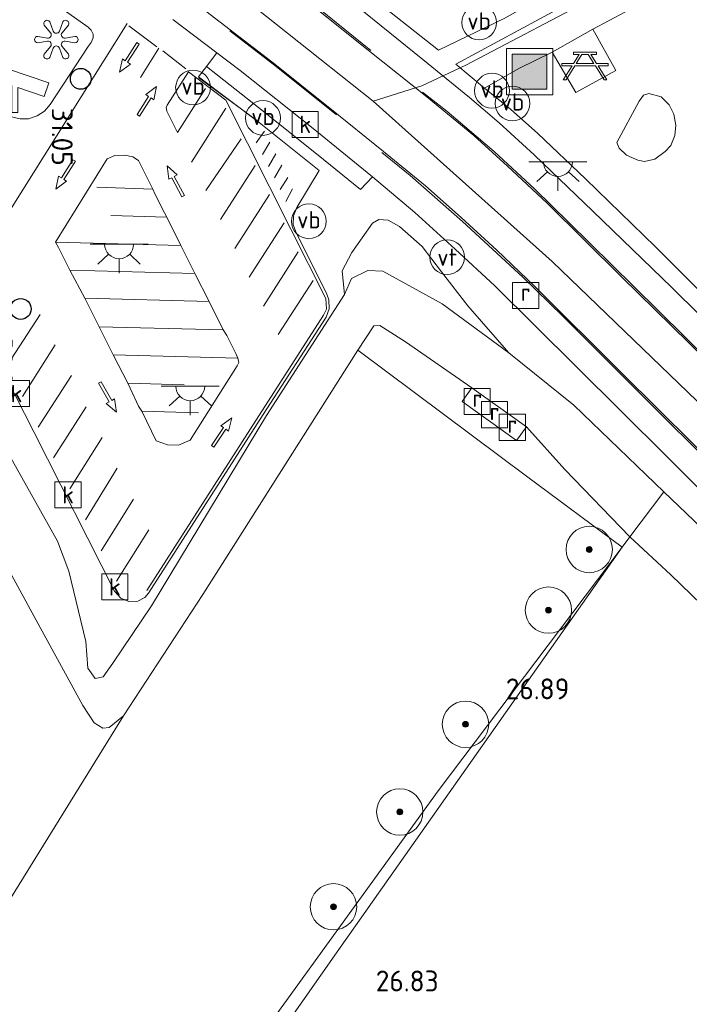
# Model space of a CAD drawing. Header units: metres. Extents: x 185049 to 189876, y 349292 to 352302.
# Tile 178 of 256: x 189464 to 189521, y 350287 to 350372. Entities that reach past the tile are written whole.
import ezdxf
from ezdxf.enums import TextEntityAlignment as Align

# ---------------------------------------------------------------- set-up
doc = ezdxf.new("R2010")
doc.units = ezdxf.units.M
for name, color, linetype, lineweight in [('B-WE-GR-BOOM-S', 90, 'Continuous', 25), ('B-WE-GR-BOS-GV', 40, 'Continuous', 13), ('B-WE-GR-BOUWLAND_AKKERBOUW-GV', 80, 'Continuous', 13), ('B-WE-GR-GRAS-GV', 60, 'Continuous', 13), ('B-WE-GR-PERK-GV', 90, 'Continuous', 13), ('B-WE-GW-OPHOGING_KRUIN-G', 90, 'Continuous', 18), ('B-WE-GW-TALUD_KRUIN-G', 90, 'Continuous', 18), ('B-WE-GW-TALUD_TEEN-G', 90, 'Continuous', 18), ('B-WE-IE-KUNSTOBJECT-GV', 7, 'Continuous', 18), ('B-WE-IE-KUNSTOBJECT-S', 7, 'Continuous', 25), ('B-WE-IE-MEUBILAIR_WATERWEGMEUBILAIR-S', 150, 'Continuous', 25), ('B-WE-IE-MEUBILAIR_WEGMEUBILAIR-S', 7, 'Continuous', 25), ('B-WE-IE-MEUBILAIR_WEGMEUBILAIR_PARKEERMAATREGEL-G', 7, 'Continuous', 18), ('B-WE-IE-TERREINAFSCHEIDING_KUNSTMATIG_HEKWERK-G', 20, 'IE-TERREINAFSCHEIDING-KUNSTMATIG', 18), ('B-WE-KL-ET_LS_OV_LICHTPUNT-S', 190, 'Continuous', 25), ('B-WE-RI-GWA_KOLK-S', 30, 'Continuous', 25), ('B-WE-RI-GWA_RIOOLPUT-S', 30, 'Continuous', 25), ('B-WE-VH-VERHARDING_ASFALT-GV', 252, 'Continuous', 18), ('B-WE-VH-VERHARDING_BETON-GV', 252, 'Continuous', 18), ('B-WE-VH-VERHARDING_TEGEL-GV', 252, 'Continuous', 18), ('B-WE-VW-MARKERING-G', 7, 'Continuous', 18), ('B-WE-VW-MARKERING_PICTOGRAM-S', 7, 'Continuous', 25), ('B-WE-VW-MARKERING_VERKEERSTEKEN-G', 7, 'Continuous', 18), ('X-XX-AL-HOOGTELABEL-S', 7, 'Continuous', 25), ('X-XX-AL-VERWIJZING-S', 7, 'Continuous', 25)]:
    doc.layers.add(name, color=color, linetype=linetype, lineweight=lineweight)
doc.styles.add('NLCS-ISO', font='NLCS-ISO.ttf')
doc.styles.add('NLCS-ISO-ANNOTATIVE-T18', font='NLCS-ISO.ttf', dxfattribs={"height": 1.8})
doc.linetypes.add('IE-TERREINAFSCHEIDING-KUNSTMATIG', pattern='A,4,[82,NLCS.SHX,S=0.75,R=90,X=0,Y=0],4,-2', length=10)

# ---------------------------------------------------------------- blocks, each defined once
blk = doc.blocks.new('SAL-HOOGTELABEL-SO')
at = {"color": 0, "linetype": 'ByBlock', "lineweight": -2, "style": 'NLCS-ISO-ANNOTATIVE-T18'}
blk.add_attdef('HOOGTE', text='', height=1.8, dxfattribs=at).set_placement((2.788, 0), align=Align.RIGHT)
blk = doc.blocks.new('SIE-WEG_PICKNICKTAFEL-SO')
at = {"color": 0, "linetype": 'ByBlock', "lineweight": 18}
for points in [[(-0.889, -0.2), (-1.639, -1.4), (-1.875, -1.4), (-1.125, -0.2), (-2, -0.2), (-2, 0), (-1, 0), (-0.5, 0.8), (-1, 0.8), (-1, 1), (1, 1), (1, 0.8), (0.5, 0.8), (1, 0), (2, 0), (2, -0.2), (1.125, -0.2), (1.875, -1.4), (1.639, -1.4), (0.889, -0.2)], [(-0.764, 0), (0.764, 0), (0.264, 0.8), (-0.264, 0.8)]]:
    blk.add_lwpolyline(points, close=True, dxfattribs=at)
blk = doc.blocks.new('SGR-BOOM_01-SO')
at = {"linetype": 'ByBlock', "lineweight": 18}
h = blk.add_hatch(color=0, dxfattribs=at)
h.dxf.hatch_style = 1
edge = h.paths.add_edge_path()
edge.add_arc((0, 0), 0.25, 0, 360)
at = {"color": 0, "linetype": 'ByBlock', "lineweight": 18}
for radius in [2, 0.25]:
    blk.add_circle((0, 0), radius, dxfattribs=at)
blk = doc.blocks.new('SIE-WATER_VERKLIKKER_TRANSPORTLEIDING-SO')
at = {"color": 0, "linetype": 'ByBlock', "lineweight": 18}
blk.add_circle((0, 0), 1.5, dxfattribs=at)
at = {"color": 0, "linetype": 'ByBlock', "lineweight": 18, "style": 'NLCS-ISO'}
blk.add_text('vt', height=1.5, dxfattribs=at).set_placement((0, 0), align=Align.MIDDLE_CENTER)
blk = doc.blocks.new('SIE-WEG_AFVALBAK-SO')
at = {"linetype": 'ByBlock', "lineweight": 18}
h = blk.add_hatch(color=0, dxfattribs=at)
h.dxf.hatch_style = 1
h.paths.add_polyline_path([(-1.5, -1.5), (1.5, -1.5), (1.5, 1.5), (-1.5, 1.5)])
at = {"color": 0, "linetype": 'ByBlock', "lineweight": 18}
for points in [[(-2, -2), (2, -2), (2, 2), (-2, 2)], [(-1.5, -1.5), (1.5, -1.5), (1.5, 1.5), (-1.5, 1.5)]]:
    blk.add_lwpolyline(points, close=True, dxfattribs=at)
blk = doc.blocks.new('SRI-PUT_INSPECTIEPUT_RIOOLPUT-SO')
at = {"color": 0, "linetype": 'ByBlock', "lineweight": 18}
blk.add_lwpolyline([(-1.125, -1.125), (1.125, -1.125), (1.125, 1.125), (-1.125, 1.125)], close=True, dxfattribs=at)
at = {"color": 0, "linetype": 'ByBlock', "lineweight": 18, "style": 'NLCS-ISO'}
blk.add_text('r', height=1.5, dxfattribs=at).set_placement((0, 0.283), align=Align.MIDDLE_CENTER)
blk = doc.blocks.new('SRI-KOLK-SO')
at = {"color": 0, "linetype": 'ByBlock', "lineweight": 18}
blk.add_lwpolyline([(-1.125, -1.125), (1.125, -1.125), (1.125, 1.125), (-1.125, 1.125)], close=True, dxfattribs=at)
at = {"color": 0, "linetype": 'ByBlock', "lineweight": 18, "style": 'NLCS-ISO'}
blk.add_text('k', height=1.5, dxfattribs=at).set_placement((0, 0), align=Align.MIDDLE_CENTER)
blk = doc.blocks.new('SKL-ET_OV_LICHTPUNT-SO')
at = {"color": 0, "linetype": 'ByBlock', "lineweight": 18}
for points in [[(-1.25, 0), (-2.5, 0)], [(1.25, 0), (2.5, 0)], [(-0.915, -0.851), (-1.831, -1.703)], [(0, -1.25), (0, -2.5)], [(0.915, -0.851), (1.831, -1.703)]]:
    blk.add_lwpolyline(points, dxfattribs=at)
blk.add_lwpolyline([(0, 0), (1.25, 0, -1), (-1.25, 0)], format="xyb", close=True, dxfattribs=at)
blk = doc.blocks.new('SIE-WEG_PAAL_VERKEERSBORD-SO')
at = {"color": 0, "linetype": 'ByBlock', "lineweight": 18}
blk.add_circle((0, 0), 1.5, dxfattribs=at)
at = {"color": 0, "linetype": 'ByBlock', "lineweight": 18, "style": 'NLCS-ISO'}
blk.add_text('vb', height=1.5, dxfattribs=at).set_placement((0, 0.132), align=Align.MIDDLE_CENTER)
blk = doc.blocks.new('SVW-MARKERING_PICTOGRAM_PIJL_RECHTDOOR-SO')
at = {"color": 0, "linetype": 'ByBlock', "lineweight": 18}
blk.add_lwpolyline([(-0.412, 0.485), (0, 1.571), (0.412, 0.485), (0.125, 0.485), (0.125, -1.371), (-0.125, -1.371), (-0.125, 0.485)], close=True, dxfattribs=at)
blk = doc.blocks.new('SAL-VERWIJZING_SYMBOOL-SO')
at = {"color": 0, "linetype": 'ByBlock', "lineweight": -2}
blk.add_circle((0, 0), 0.9, dxfattribs=at)
at = {"color": 0, "linetype": 'ByBlock', "lineweight": -2, "style": 'NLCS-ISO-ANNOTATIVE-T18'}
blk.add_attdef('SYMBOOL', (2.5, -2.5), '', height=1.8, dxfattribs=at)
blk = doc.blocks.new('SIE-KUNSTOBJECT-SO')
at = {"color": 0, "linetype": 'ByBlock', "lineweight": 18, "flags": 128}
blk.add_lwpolyline([(0.266, -0.73, 0.700208), (-0.266, -0.73), (-0.557, -1.53, -1), (-1.047, -1.247), (-0.499, -0.595, 0.700208), (-0.765, -0.135), (-1.604, -0.283, -1), (-1.604, 0.283), (-0.765, 0.135, 0.700208), (-0.499, 0.595), (-1.047, 1.247, -1), (-0.557, 1.53), (-0.266, 0.73, 0.700208), (0.266, 0.73), (0.557, 1.53, -1), (1.047, 1.247), (0.499, 0.595, 0.700208), (0.765, 0.135), (1.604, 0.283, -1), (1.604, -0.283), (0.765, -0.135, 0.700208), (0.499, -0.595), (1.047, -1.247, -1), (0.557, -1.53)], format="xyb", close=True, dxfattribs=at)
blk = doc.blocks.new('SIE-WEG_CAMERA-SO')
at = {"color": 0, "linetype": 'ByBlock', "lineweight": 18}
blk.add_lwpolyline([(-1.224, 0.415), (-1.224, -1.924), (-0.724, -1.924), (-0.724, 0.245), (1.552, -0.526), (1.953, 0.658), (-1.599, 1.861), (-2, 0.677)], close=True, dxfattribs=at)

msp = doc.modelspace()

# ---------------------------------------------------------------- linework, layer by layer
at = {"layer": 'B-WE-GR-BOS-GV'}
msp.add_polyline3d([(189456.9745, 350334.9468, 26.8061), (189465.3995, 350319.5117, 26.8861), (189469.0864, 350312.7953, 27.3128), (189470.0531, 350311.3127, 27.3928), (189470.7882, 350310.8426, 27.3728), (189471.3569, 350310.9073, 27.3728), (189472.5761, 350311.9124, 27.3728), (189459.7129, 350291.1719, 27.5803)], dxfattribs=at)
at = {"layer": 'B-WE-GR-BOUWLAND_AKKERBOUW-GV'}
msp.add_polyline3d([(189508.419, 350238.261, 27.2), (189502.875, 350228.509, 27.298), (189460.9769, 350248.3953, 27.0428), (189476.7689, 350271.233, 27.0428), (189491.1624, 350291.7279, 27.0828), (189515.5998, 350326.4643, 27.4494), (189516.264, 350327.34, 27.473), (189519.802, 350324.07, 27.305), (189526, 350318.08, 27.218), (189533.459, 350311.08, 27.112), (189539.558, 350303.61, 26.941), (189540.686, 350300.819, 26.879), (189539.003, 350295.311, 26.825), (189532.313, 350281.31, 26.847), (189523.252, 350263.954, 27.029), (189513.532, 350247.257, 27.156)], close=True, dxfattribs=at)
at = {"layer": 'B-WE-GR-GRAS-GV'}
for points in [[(189464.3903, 350363.4308, 30.9969), (189463.6624, 350363.4072, 31.0385), (189462.915, 350363.5833, 31.0614), (189462.2689, 350363.9689, 31.0865), (189461.9357, 350364.2554, 31.0964), (189461.6267, 350364.6826, 31.1035), (189456.7813, 350374.1248, 31.1836), (189456.6985, 350374.4376, 31.1896), (189456.7331, 350374.8125, 31.1946), (189456.8811, 350375.1042, 31.2039), (189457.1663, 350375.3191, 31.2212), (189457.4921, 350375.4218, 31.2331), (189462.5817, 350375.9482, 31.4218), (189462.9405, 350375.9312, 31.4329), (189463.2743, 350375.7951, 31.4239), (189469.5467, 350371.3169, 31.2892), (189469.7954, 350371.0806, 31.2767), (189469.9623, 350370.7102, 31.2526), (189469.97, 350370.4065, 31.2458), (189469.7978, 350370.0164, 31.2214), (189469.5401, 350369.6596, 31.1708), (189466.2525, 350364.6528, 30.9442), (189465.7663, 350364.0899, 30.9686), (189465.1429, 350363.6614, 30.9956)], [(189518.9673, 350365.3161, 30.5173), (189517.907, 350365.6112, 30.5617), (189517.4354, 350365.4493, 30.5884), (189517.0632, 350364.9537, 30.5795), (189515.1423, 350361.3799, 30.5261), (189515.3573, 350360.8861, 30.5261), (189515.9765, 350360.2727, 30.5261), (189516.9573, 350359.8519, 30.5261), (189517.5352, 350359.7474, 30.535), (189518.4146, 350359.9501, 30.5439), (189519.3218, 350360.591, 30.535), (189519.7989, 350361.1065, 30.5439), (189520.1532, 350361.9848, 30.535), (189520.2321, 350362.8633, 30.5173), (189520.0623, 350363.8112, 30.5173), (189519.6635, 350364.6388, 30.5173)], [(189501.797, 350339.016, 27.986), (189506.493, 350335.654, 28.015), (189507.345, 350336.837, 28.026), (189510.669, 350333.153, 27.538), (189516.264, 350327.34, 27.473), (189515.5998, 350326.4643, 27.4494), (189507.4627, 350332.4833, 27.5994), (189492.806, 350343.4619, 28.0528), (189494.1852, 350345.5535, 28.1061), (189494.6978, 350345.5726, 28.1061), (189496.905, 350344.1724, 28.0661), (189502.642, 350340.196, 28)], [(189491.1624, 350291.7279, 27.0828), (189476.7689, 350271.233, 27.0428), (189460.9769, 350248.3953, 27.0428), (189459.1539, 350249.2605, 26.9491), (189439.4995, 350258.4893, 27.4649), (189443.232, 350264.7257, 27.5003), (189459.7129, 350291.1719, 27.5803), (189472.5761, 350311.9124, 27.3728), (189479.4322, 350322.3779, 27.9194), (189492.806, 350343.4619, 28.0528), (189507.4627, 350332.4833, 27.5994), (189515.5998, 350326.4643, 27.4494)], [(189514.716, 350248.287, 27.913), (189508.419, 350238.261, 27.2), (189513.532, 350247.257, 27.156), (189523.252, 350263.954, 27.029), (189532.313, 350281.31, 26.847), (189539.003, 350295.311, 26.825), (189540.686, 350300.819, 26.879), (189539.558, 350303.61, 26.941), (189533.459, 350311.08, 27.112), (189526, 350318.08, 27.218), (189519.802, 350324.07, 27.305), (189516.264, 350327.34, 27.473), (189519.199, 350331.245, 29.925), (189526.966, 350323.816, 29.667), (189533.763, 350316.726, 29.343), (189539.451, 350310.693, 29.143), (189543.254, 350304.95, 28.841), (189544.146, 350300.338, 28.761), (189543.179, 350296.246, 28.684), (189539.956, 350289.847, 28.593), (189535.415, 350281.454, 28.339), (189529.112, 350270.428, 28.127), (189522.373, 350259.863, 27.986)]]:
    msp.add_polyline3d(points, close=True, dxfattribs=at)
for points in [[(189526.535, 350344.3045, 30.0935), (189518.4712, 350352.3774, 30.3602), (189512.4401, 350358.254, 30.6002), (189508.3443, 350362.16, 30.7158), (189505.9821, 350364.2537, 30.858), (189503.7245, 350366.0696, 30.8491), (189506.6976, 350367.765, 30.758), (189509.5766, 350369.1626, 30.678), (189511.6155, 350365.691, 30.595), (189515.0737, 350367.5995, 30.4706), (189513.0873, 350371.1426, 30.518), (189521.543, 350375.662, 30.1535)], [(189505.4905, 350372.1125, 30.7158), (189499.7643, 350369.3328, 30.9558), (189492.0066, 350375.499, 31.1424)], [(189458.9386, 350347.9352, 29.9491), (189464.8751, 350336.3596, 29.5865), (189471.8099, 350322.6623, 29.1768), (189472.3519, 350322.0697, 29.1738), (189473.0499, 350321.757, 29.1683), (189473.8047, 350321.8078, 29.1854), (189474.4233, 350322.1159, 29.1921), (189474.7442, 350322.4805, 29.2029), (189484.6404, 350337.9119, 29.9414), (189490.0553, 350346.295, 30.3719), (189490.3378, 350347.0346, 30.383), (189490.289, 350347.8017, 30.4283), (189490.1394, 350348.2966, 30.4578), (189487.4714, 350353.602, 30.7552), (189487.2263, 350354.2828, 30.7464), (189487.2603, 350355.049, 30.7961), (189487.5437, 350355.7607, 30.84), (189489.4749, 350358.9547, 31.0198), (189484.2928, 350363.107, 31.145), (189479.0523, 350367.0321, 31.1095), (189479.756, 350367.9215, 31.0917), (189484.2183, 350364.3991, 31.0828), (189489.3773, 350360.2743, 30.985), (189493.0266, 350357.3143, 30.8695), (189494.0597, 350358.4068, 30.8477), (189497.7174, 350355.3473, 30.741), (189501.2031, 350352.1644, 30.6255), (189504.6085, 350349.01, 30.5544), (189511.6456, 350342.0356, 30.2966), (189519.4524, 350334.2848, 30.0388), (189525.98, 350327.7176, 29.8255)], [(189526.966, 350323.816, 29.667), (189519.199, 350331.245, 29.925), (189511.433, 350338.702, 30.209), (189505.83, 350343.22, 30.456), (189502.2808, 350347.2753, 30.6828), (189500.0153, 350350.2013, 30.825), (189498.3423, 350352.404, 30.7361), (189496.4016, 350354.1214, 30.8073), (189495.4226, 350354.6662, 30.7984), (189494.6197, 350354.7413, 30.7984), (189494.0792, 350354.4112, 30.7984), (189492.2836, 350351.8747, 30.7006), (189491.4578, 350350.2935, 30.6028), (189491.6583, 350348.2657, 30.4583), (189484.92, 350337.8283, 29.9207), (189474.9927, 350321.4018, 29.0663), (189471.6514, 350316.4341, 29.0509), (189470.819, 350315.2712, 28.9064), (189470.1287, 350315.1364, 28.8934), (189469.5166, 350316.0226, 28.9294), (189469.3403, 350318.304, 29.1723), (189467.8722, 350324.3885, 29.2293), (189466.8812, 350326.9656, 29.2782), (189459.2436, 350340.5935, 29.7815)], [(189459.2436, 350340.5935, 29.7815), (189466.8812, 350326.9656, 29.2782), (189467.8722, 350324.3885, 29.2293), (189469.3403, 350318.304, 29.1723), (189469.5166, 350316.0226, 28.9294), (189470.1287, 350315.1364, 28.8934), (189470.819, 350315.2712, 28.9064), (189471.6514, 350316.4341, 29.0509), (189474.9927, 350321.4018, 29.0663), (189484.92, 350337.8283, 29.9207), (189491.6583, 350348.2657, 30.4583), (189492.2624, 350349.6404, 30.5193), (189493.6659, 350350.318, 30.6959), (189494.9682, 350350.2781, 30.7774), (189500.079, 350347.457, 30.602), (189505.83, 350343.22, 30.456), (189511.433, 350338.702, 30.209), (189519.199, 350331.245, 29.925), (189516.264, 350327.34, 27.473), (189510.669, 350333.153, 27.538), (189507.345, 350336.837, 28.026), (189502.642, 350340.196, 28), (189496.905, 350344.1724, 28.0661), (189494.6978, 350345.5726, 28.1061), (189494.1852, 350345.5535, 28.1061), (189492.806, 350343.4619, 28.0528), (189479.4322, 350322.3779, 27.9194), (189472.5761, 350311.9124, 27.3728), (189471.3569, 350310.9073, 27.3728), (189470.7882, 350310.8426, 27.3728), (189470.0531, 350311.3127, 27.3928), (189469.0864, 350312.7953, 27.3128), (189465.3995, 350319.5117, 26.8861), (189456.9745, 350334.9468, 26.8061)]]:
    msp.add_polyline3d(points, dxfattribs=at)
at = {"layer": 'B-WE-GR-PERK-GV'}
msp.add_polyline3d([(189498.3423, 350352.404, 30.7361), (189500.0153, 350350.2013, 30.825), (189502.2808, 350347.2753, 30.6828), (189505.83, 350343.22, 30.456), (189500.079, 350347.457, 30.602), (189494.9682, 350350.2781, 30.7774), (189493.6659, 350350.318, 30.6959), (189492.2624, 350349.6404, 30.5193), (189491.6583, 350348.2657, 30.4583), (189491.4578, 350350.2935, 30.6028), (189492.2836, 350351.8747, 30.7006), (189494.0792, 350354.4112, 30.7984), (189494.6197, 350354.7413, 30.7984), (189495.4226, 350354.6662, 30.7984), (189496.4016, 350354.1214, 30.8073)], close=True, dxfattribs=at)
at = {"layer": 'B-WE-GW-OPHOGING_KRUIN-G'}
for points in [[(189494.115, 350364.931, 31.009), (189479.335, 350376.712, 31.315), (189462.827, 350388.605, 31.577), (189448.311, 350398.314, 31.777), (189440.914, 350402.917, 31.829), (189434.727, 350406.767, 31.872), (189425.242, 350412.485, 31.952)], [(189494.115, 350364.931, 31.009), (189498.329, 350366.273, 30.991), (189502.133, 350368.036, 31.071), (189514.061, 350374.36, 30.569), (189524.643, 350379.981, 30.129), (189536.443, 350386.383, 29.627), (189547.679, 350392.422, 29.175), (189560.082, 350399.236, 28.644), (189574.602, 350406.894, 28.109)], [(189555.372, 350305.584, 29.008), (189542.891, 350318.483, 29.434), (189526.738, 350334.581, 30.063), (189509.556, 350351.112, 30.573), (189494.115, 350364.931, 31.009)]]:
    msp.add_polyline3d(points, dxfattribs=at)
at = {"layer": 'B-WE-GW-TALUD_KRUIN-G'}
for points in [[(189424.6664, 350311.3032, 29.4259), (189444.1879, 350338.9864, 30.7799), (189445.98, 350340.182, 30.8193), (189452.6378, 350343.436, 30.8874), (189455.4494, 350343.6035, 30.5655), (189458.4562, 350342.1238, 29.9591), (189459.2436, 350340.5935, 29.7815), (189466.8812, 350326.9656, 29.2782), (189467.8722, 350324.3885, 29.2293), (189469.3403, 350318.304, 29.1723), (189469.5166, 350316.0226, 28.9294), (189470.1287, 350315.1364, 28.8934), (189470.819, 350315.2712, 28.9064), (189471.6514, 350316.4341, 29.0509), (189474.9927, 350321.4018, 29.0663), (189484.92, 350337.8283, 29.9207), (189491.6583, 350348.2657, 30.4583), (189492.2624, 350349.6404, 30.5193), (189493.6659, 350350.318, 30.6959), (189494.9682, 350350.2781, 30.7774), (189500.079, 350347.457, 30.602), (189505.83, 350343.22, 30.456), (189511.433, 350338.702, 30.209), (189519.199, 350331.245, 29.925)], [(189508.419, 350238.261, 27.2), (189514.716, 350248.287, 27.913), (189522.373, 350259.863, 27.986), (189529.112, 350270.428, 28.127), (189535.415, 350281.454, 28.339), (189539.956, 350289.847, 28.593), (189543.179, 350296.246, 28.684), (189544.146, 350300.338, 28.761), (189543.254, 350304.95, 28.841), (189539.451, 350310.693, 29.143), (189533.763, 350316.726, 29.343), (189526.966, 350323.816, 29.667), (189519.199, 350331.245, 29.925)]]:
    msp.add_polyline3d(points, dxfattribs=at)
at = {"layer": 'B-WE-GW-TALUD_TEEN-G'}
for points in [[(189494.1852, 350345.5535, 28.1061), (189494.6978, 350345.5726, 28.1061), (189496.905, 350344.1724, 28.0661), (189502.642, 350340.196, 28)], [(189516.264, 350327.34, 27.473), (189510.669, 350333.153, 27.538), (189507.345, 350336.837, 28.026)], [(189472.5761, 350311.9124, 27.3728), (189471.3569, 350310.9073, 27.3728), (189470.7882, 350310.8426, 27.3728), (189470.0531, 350311.3127, 27.3928), (189469.0864, 350312.7953, 27.3128), (189465.3995, 350319.5117, 26.8861), (189456.9745, 350334.9468, 26.8061)], [(189508.419, 350238.261, 27.2), (189513.532, 350247.257, 27.156), (189523.252, 350263.954, 27.029), (189532.313, 350281.31, 26.847), (189539.003, 350295.311, 26.825), (189540.686, 350300.819, 26.879), (189539.558, 350303.61, 26.941), (189533.459, 350311.08, 27.112), (189526, 350318.08, 27.218), (189519.802, 350324.07, 27.305), (189516.264, 350327.34, 27.473)]]:
    msp.add_polyline3d(points, dxfattribs=at)
at = {"layer": 'B-WE-IE-KUNSTOBJECT-GV'}
msp.add_polyline3d([(189518.4146, 350359.9501, 30.5439), (189517.5352, 350359.7474, 30.535), (189516.9573, 350359.8519, 30.5261), (189515.9765, 350360.2727, 30.5261), (189515.3573, 350360.8861, 30.5261), (189515.1423, 350361.3799, 30.5261), (189517.0632, 350364.9537, 30.5795), (189517.4354, 350365.4493, 30.5884), (189517.907, 350365.6112, 30.5617), (189518.9673, 350365.3161, 30.5173), (189519.6635, 350364.6388, 30.5173), (189520.0623, 350363.8112, 30.5173), (189520.2321, 350362.8633, 30.5173), (189520.1532, 350361.9848, 30.535), (189519.7989, 350361.1065, 30.5439), (189519.3218, 350360.591, 30.535)], close=True, dxfattribs=at)
at = {"layer": 'B-WE-IE-MEUBILAIR_WEGMEUBILAIR_PARKEERMAATREGEL-G'}
for points in [[(189493.9188, 350369.3253, 31.0413), (189487.1955, 350374.7751, 31.1302), (189481.6063, 350379.0249, 31.3258), (189475.6944, 350383.3587, 31.4235), (189469.5104, 350387.8348, 31.5391), (189462.0634, 350393.0628, 31.5213), (189456.2872, 350396.9904, 31.5124), (189451.0027, 350400.4042, 31.5302), (189445.3795, 350403.813, 31.6191)], [(189490.9727, 350363.7496, 30.9502), (189485.7576, 350367.9324, 31.0569), (189481.7608, 350371.0062, 31.0747)], [(189484.1849, 350363.2116, 31.2161), (189479.0871, 350366.9584, 31.1865)], [(189550.7131, 350314.9818, 29.1213), (189544.4852, 350321.2785, 29.3347), (189536.5616, 350329.2035, 29.6458), (189530.0156, 350335.7502, 29.8502), (189523.1975, 350342.4392, 30.0635), (189516.5771, 350348.9914, 30.348), (189510.9724, 350354.4996, 30.5524), (189508.0467, 350357.3738, 30.6235), (189504.5569, 350360.5841, 30.6769), (189500.4759, 350364.0746, 30.828), (189498.3714, 350365.7226, 30.8635)], [(189546.3412, 350310.5525, 29.1102), (189537.8326, 350319.1274, 29.4658), (189527.5825, 350329.3788, 29.8391), (189519.2004, 350337.6761, 30.0258), (189510.485, 350346.3972, 30.2924), (189507.0236, 350349.754, 30.4791), (189501.8387, 350354.5646, 30.5769), (189497.3259, 350358.5174, 30.7458), (189494.881, 350360.5064, 30.8524)]]:
    msp.add_polyline3d(points, dxfattribs=at)
at = {"layer": 'B-WE-IE-TERREINAFSCHEIDING_KUNSTMATIG_HEKWERK-G'}
for points in [[(189484.7465, 350362.3568, 31.1037), (189484.0313, 350361.3348, 31.0467)], [(189484.5722, 350360.3313, 31.0077), (189485.1952, 350361.3947, 31.0612)], [(189485.718, 350360.4001, 31.0249), (189485.0991, 350359.3179, 30.9672)], [(189485.6106, 350358.3231, 30.9273), (189486.2523, 350359.4186, 30.9851)], [(189486.7664, 350358.3487, 30.9528), (189486.1104, 350357.3148, 30.8928)], [(189486.6, 350356.2956, 30.8524), (189487.163, 350357.3802, 30.9096)], [(189472.5761, 350311.9124, 27.3728), (189479.4322, 350322.3779, 27.9194), (189492.806, 350343.4619, 28.0528), (189494.1852, 350345.5535, 28.1061)], [(189492.806, 350343.4619, 28.0528), (189507.4627, 350332.4833, 27.5994), (189515.5998, 350326.4643, 27.4494), (189516.264, 350327.34, 27.473)], [(189519.199, 350331.245, 29.925), (189516.264, 350327.34, 27.473)], [(189459.1539, 350249.2605, 26.9491), (189472.2033, 350267.6338, 26.9536), (189485.4243, 350285.66, 26.9403), (189499.7391, 350305.4205, 26.9536), (189515.5998, 350326.4643, 27.4494)], [(189472.5761, 350311.9124, 27.3728), (189459.7129, 350291.1719, 27.5803), (189443.232, 350264.7257, 27.5003), (189439.4995, 350258.4893, 27.4649)]]:
    msp.add_polyline3d(points, dxfattribs=at)
at = {"layer": 'B-WE-VH-VERHARDING_ASFALT-GV'}
for points in [[(189586.6047, 350410.9327, 27.878), (189577.4029, 350406.1082, 28.0647), (189569.5568, 350401.7134, 28.358), (189559.7582, 350396.3457, 28.6247), (189545.7727, 350388.7526, 29.158), (189536.3894, 350383.8308, 29.558), (189529.3058, 350379.9966, 29.8424), (189521.543, 350375.662, 30.1535), (189513.0873, 350371.1426, 30.518), (189509.5766, 350369.1626, 30.678), (189506.6976, 350367.765, 30.758), (189503.7245, 350366.0696, 30.8491), (189501.2648, 350368.1319, 30.8758), (189508.4939, 350372.0404, 30.6535), (189521.2437, 350378.9484, 30.1202), (189531.4719, 350384.5281, 29.7469), (189543.6535, 350391.0978, 29.3335), (189559.1861, 350399.5674, 28.7024), (189570.7097, 350405.7536, 28.3024), (189580.1588, 350410.89, 28.0269)], [(189524.7942, 350332.349, 29.8769), (189515.6052, 350341.4456, 30.1702), (189508.0724, 350348.9448, 30.3747), (189504.7858, 350352.0744, 30.4635), (189501.7202, 350354.9005, 30.5435), (189498.6312, 350357.6271, 30.668), (189495.0076, 350360.6125, 30.7302), (189490.3903, 350364.3507, 30.8902), (189485.3822, 350368.3339, 31.0147), (189478.0851, 350373.9857, 31.068)], [(189487.5362, 350374.2961, 31.1213), (189493.6818, 350369.3545, 30.9524), (189498.7455, 350365.3035, 30.8102), (189502.7997, 350361.9662, 30.6502), (189505.7181, 350359.3191, 30.6147), (189509.1321, 350356.1492, 30.5702), (189515.543, 350349.7871, 30.348), (189524.2763, 350341.234, 29.9924)], [(189476.829, 350371.9987, 31.0966), (189480.6271, 350369.1109, 31.0791), (189479.756, 350367.9215, 31.0917), (189479.0523, 350367.0321, 31.1095), (189484.2928, 350363.107, 31.145), (189489.4749, 350358.9547, 31.0198), (189487.5437, 350355.7607, 30.84), (189487.2603, 350355.049, 30.7961), (189487.2263, 350354.2828, 30.7464), (189487.4714, 350353.602, 30.7552), (189490.1394, 350348.2966, 30.4578), (189490.289, 350347.8017, 30.4283), (189490.3378, 350347.0346, 30.383), (189490.0553, 350346.295, 30.3719), (189484.6404, 350337.9119, 29.9414), (189474.7442, 350322.4805, 29.2029), (189474.4233, 350322.1159, 29.1921), (189473.8047, 350321.8078, 29.1854), (189473.0499, 350321.757, 29.1683), (189472.3519, 350322.0697, 29.1738), (189471.8099, 350322.6623, 29.1768), (189464.8751, 350336.3596, 29.5865), (189458.9386, 350347.9352, 29.9491)]]:
    msp.add_polyline3d(points, dxfattribs=at)
msp.add_polyline3d([(189462.915, 350363.5833, 31.0614), (189463.6624, 350363.4072, 31.0385), (189464.3903, 350363.4308, 30.9969), (189465.1429, 350363.6614, 30.9956), (189465.7663, 350364.0899, 30.9686), (189466.2525, 350364.6528, 30.9442), (189469.5401, 350369.6596, 31.1708), (189469.7978, 350370.0164, 31.2214), (189469.97, 350370.4065, 31.2458), (189469.9623, 350370.7102, 31.2526), (189469.7954, 350371.0806, 31.2767), (189469.5467, 350371.3169, 31.2892), (189463.2743, 350375.7951, 31.4239), (189462.9405, 350375.9312, 31.4329), (189462.5817, 350375.9482, 31.4218), (189457.4921, 350375.4218, 31.2331), (189457.1663, 350375.3191, 31.2212), (189456.8811, 350375.1042, 31.2039), (189456.7331, 350374.8125, 31.1946), (189456.6985, 350374.4376, 31.1896), (189456.7813, 350374.1248, 31.1836), (189461.6267, 350364.6826, 31.1035), (189461.9357, 350364.2554, 31.0964), (189462.2689, 350363.9689, 31.0865)], close=True, dxfattribs=at)
at = {"layer": 'B-WE-VH-VERHARDING_BETON-GV'}
msp.add_polyline3d([(189507.345, 350336.837, 28.026), (189506.493, 350335.654, 28.015), (189501.797, 350339.016, 27.986), (189502.642, 350340.196, 28)], close=True, dxfattribs=at)
at = {"layer": 'B-WE-VH-VERHARDING_TEGEL-GV'}
for points in [[(189458.8671, 350399.7679, 31.6624), (189463.6921, 350396.3638, 31.5691), (189464.5678, 350395.6736, 31.5691), (189471.5924, 350390.7652, 31.5424), (189478.0824, 350386.1313, 31.4091), (189484.3621, 350381.4062, 31.2091), (189492.0066, 350375.499, 31.1424), (189499.7643, 350369.3328, 30.9558), (189505.4905, 350372.1125, 30.7158), (189514.338, 350377.133, 30.2224), (189524.3247, 350382.5479, 29.7824), (189534.92, 350388.3514, 29.5158), (189544.0896, 350393.1957, 29.0491), (189551.2881, 350397.0806, 28.7558), (189560.7815, 350402.1102, 28.4624), (189568.7751, 350406.3883, 28.2358), (189578.1976, 350411.7033, 27.7958), (189584.9317, 350415.3516, 27.7958)], [(189478.0851, 350373.9857, 31.068), (189485.3822, 350368.3339, 31.0147), (189490.3903, 350364.3507, 30.8902), (189495.0076, 350360.6125, 30.7302), (189498.6312, 350357.6271, 30.668), (189501.7202, 350354.9005, 30.5435), (189504.7858, 350352.0744, 30.4635), (189508.0724, 350348.9448, 30.3747), (189515.6052, 350341.4456, 30.1702), (189524.7942, 350332.349, 29.8769)], [(189492.7075, 350373.1427, 31.081), (189498.397, 350368.5325, 30.9388), (189502.4438, 350365.2533, 30.7877), (189504.9945, 350363.0823, 30.7077), (189508.0142, 350360.2973, 30.7255), (189513.0629, 350355.4372, 30.5566), (189519.8836, 350348.8659, 30.2633), (189524.7431, 350344.0486, 30.0944), (189531.7582, 350337.1357, 29.8277), (189540.883, 350327.8805, 29.4277), (189549.1272, 350319.7878, 29.1077), (189552.3856, 350316.4668, 28.9744), (189550.7, 350314.9334, 29.0591), (189543.1613, 350322.4317, 29.3347), (189533.1206, 350332.4299, 29.7258), (189524.2763, 350341.234, 29.9924), (189515.543, 350349.7871, 30.348), (189509.1321, 350356.1492, 30.5702), (189505.7181, 350359.3191, 30.6147), (189502.7997, 350361.9662, 30.6502), (189498.7455, 350365.3035, 30.8102), (189493.6818, 350369.3545, 30.9524), (189487.5362, 350374.2961, 31.1213)], [(189524.7431, 350344.0486, 30.0944), (189519.8836, 350348.8659, 30.2633), (189513.0629, 350355.4372, 30.5566), (189508.0142, 350360.2973, 30.7255), (189504.9945, 350363.0823, 30.7077), (189502.4438, 350365.2533, 30.7877), (189498.397, 350368.5325, 30.9388), (189492.7075, 350373.1427, 31.081)], [(189525.98, 350327.7176, 29.8255), (189519.4524, 350334.2848, 30.0388), (189511.6456, 350342.0356, 30.2966), (189504.6085, 350349.01, 30.5544), (189501.2031, 350352.1644, 30.6255), (189497.7174, 350355.3473, 30.741), (189494.0597, 350358.4068, 30.8477), (189488.933, 350362.5768, 30.981), (189482.6383, 350367.5817, 31.0699), (189480.6271, 350369.1109, 31.0791), (189476.829, 350371.9987, 31.0966)], [(189508.4939, 350372.0404, 30.6535), (189501.2648, 350368.1319, 30.8758), (189503.7245, 350366.0696, 30.8491), (189505.9821, 350364.2537, 30.858), (189508.3443, 350362.16, 30.7158), (189512.4401, 350358.254, 30.6002), (189518.4712, 350352.3774, 30.3602), (189526.535, 350344.3045, 30.0935)]]:
    msp.add_polyline3d(points, dxfattribs=at)
for points in [[(189515.0737, 350367.5995, 30.4706), (189511.6155, 350365.691, 30.595), (189509.5766, 350369.1626, 30.678), (189513.0873, 350371.1426, 30.518)], [(189494.0597, 350358.4068, 30.8477), (189493.0266, 350357.3143, 30.8695), (189489.3773, 350360.2743, 30.985), (189484.2183, 350364.3991, 31.0828), (189479.756, 350367.9215, 31.0917), (189480.6271, 350369.1109, 31.0791), (189482.6383, 350367.5817, 31.0699), (189488.933, 350362.5768, 30.981)]]:
    msp.add_polyline3d(points, close=True, dxfattribs=at)
at = {"layer": 'B-WE-VW-MARKERING-G'}
for points in [[(189472.8925, 350371.6324, 31.3582), (189468.9157, 350365.3127, 30.9877), (189465.7347, 350360.2241, 30.8555), (189459.1075, 350349.7267, 30.0529)], [(189475.4586, 350369.6199, 31.3021), (189473.0558, 350371.4485, 31.3541)], [(189474.055, 350366.9934, 31.1623), (189475.6295, 350369.5236, 31.2946)], [(189474.6083, 350322.7142, 29.2041), (189483.5477, 350336.6629, 29.8885), (189489.8416, 350346.4639, 30.3809), (189490.0869, 350346.9897, 30.4005), (189490.0481, 350347.903, 30.4446), (189487.0061, 350353.8915, 30.7654), (189481.42, 350365.0243, 31.1848), (189478.2039, 350367.4638, 31.2292), (189476.3518, 350364.5903, 31.0858), (189476.2591, 350364.3927, 31.0772), (189476.3281, 350364.084, 31.0653), (189477.2368, 350362.2507, 30.9898), (189479.6605, 350366.0297, 31.2016)], [(189478.4506, 350359.6789, 30.883), (189481.4193, 350364.3338, 31.1549)], [(189482.7333, 350361.686, 31.0307), (189479.691, 350357.2361, 30.7809)], [(189466.7135, 350352.7707, 30.4419), (189471.1859, 350359.9655, 30.8004), (189471.848, 350360.2624, 30.8171), (189472.7067, 350360.2926, 30.8252), (189473.3985, 350360.1317, 30.8284), (189473.8867, 350359.8163, 30.8289), (189475.1065, 350357.3551, 30.7341)], [(189480.9475, 350354.7416, 30.6809), (189483.9321, 350359.4035, 30.9504)], [(189470.2677, 350357.531, 30.6934), (189475.1065, 350357.3551, 30.7341)], [(189475.1065, 350357.3551, 30.7341), (189475.3254, 350356.88, 30.7134)], [(189475.3254, 350356.88, 30.7134), (189476.115, 350355.3189, 30.6544), (189476.3076, 350354.9202, 30.6358)], [(189485.1923, 350356.8888, 30.8522), (189482.1855, 350352.2354, 30.5791)], [(189471.4779, 350355.0715, 30.5999), (189476.3076, 350354.9202, 30.6358)], [(189476.3076, 350354.9202, 30.6358), (189477.5403, 350352.4964, 30.5252)], [(189483.4339, 350349.7445, 30.4862), (189486.4304, 350354.4329, 30.7726)], [(189466.9838, 350352.3124, 30.4176), (189466.7135, 350352.7707, 30.4419)], [(189466.7135, 350352.7707, 30.4419), (189477.5403, 350352.4964, 30.5252)], [(189466.9838, 350352.3124, 30.4176), (189467.9553, 350350.3605, 30.3229)], [(189477.5403, 350352.4964, 30.5252), (189478.7459, 350350.0804, 30.4327)], [(189487.6598, 350351.9377, 30.6589), (189484.6508, 350347.2606, 30.384)], [(189467.9553, 350350.3605, 30.3229), (189469.2339, 350347.9503, 30.2048)], [(189467.9553, 350350.3605, 30.3229), (189478.7459, 350350.0804, 30.4327)], [(189478.7459, 350350.0804, 30.4327), (189479.9689, 350347.6525, 30.3471)], [(189485.9348, 350344.7961, 30.2768), (189488.9514, 350349.4732, 30.5294)], [(189469.2339, 350347.9503, 30.2048), (189470.4815, 350345.474, 30.0892)], [(189469.2339, 350347.9503, 30.2048), (189479.9689, 350347.6525, 30.3471)], [(189479.9689, 350347.6525, 30.3471), (189481.1837, 350345.2151, 30.2536)], [(189462.523, 350342.0928, 29.7628), (189465.3796, 350346.5204, 30.0699)], [(189470.4815, 350345.474, 30.0892), (189471.6983, 350343.0429, 29.9845)], [(189470.4815, 350345.474, 30.0892), (189481.1837, 350345.2151, 30.2536)], [(189481.1837, 350345.2151, 30.2536), (189481.4905, 350344.727, 30.2314), (189482.2694, 350343.173, 30.1741)], [(189466.674, 350343.9266, 29.9523), (189463.8805, 350339.4472, 29.6777)], [(189471.6983, 350343.0429, 29.9845), (189472.9449, 350340.6096, 29.8936)], [(189471.6983, 350343.0429, 29.9845), (189482.4581, 350342.7709, 30.155)], [(189482.4581, 350342.7709, 30.155), (189482.539, 350342.3877, 30.139), (189482.3953, 350342.1137, 30.1214), (189478.3252, 350335.7011, 29.7977), (189477.3238, 350335.2634, 29.7618), (189476.3892, 350335.2768, 29.7424), (189475.3912, 350335.6301, 29.741), (189474.1568, 350338.2054, 29.819)], [(189482.2694, 350343.173, 30.1741), (189482.4581, 350342.7709, 30.155)], [(189465.2286, 350336.8026, 29.593), (189468.0895, 350341.277, 29.8444)], [(189472.9449, 350340.6096, 29.8936), (189473.1532, 350340.1631, 29.8777), (189473.886, 350338.6313, 29.8338)], [(189472.9449, 350340.6096, 29.8936), (189477.8247, 350340.4569, 30.0083)], [(189469.3705, 350338.5806, 29.7439), (189466.5552, 350334.1582, 29.5174)], [(189474.1568, 350338.2054, 29.819), (189473.886, 350338.6313, 29.8338)], [(189474.1568, 350338.2054, 29.819), (189479.0403, 350338.0363, 29.9044)], [(189467.9519, 350331.5024, 29.4446), (189470.7517, 350335.925, 29.6713)], [(189472.0326, 350333.2667, 29.6006), (189469.3104, 350328.8186, 29.3544)], [(189470.6658, 350326.138, 29.2771), (189473.4467, 350330.6021, 29.5178)], [(189474.7585, 350327.9569, 29.4314), (189471.9836, 350323.5223, 29.1939)]]:
    msp.add_polyline3d(points, dxfattribs=at)
at = {"layer": 'B-WE-VW-MARKERING_VERKEERSTEKEN-G'}
msp.add_polyline3d([(189477.9488, 350367.7238, 31.2341), (189475.981, 350369.2912, 31.2847)], dxfattribs=at)

# ---------------------------------------------------------------- block references
at = {"layer": 'B-WE-GR-BOOM-S'}
for p in [(189512.767, 350326.257, 27.179), (189509.243, 350321.026, 27.188), (189502.09, 350311.174, 26.476), (189496.419, 350303.608, 26.457), (189490.7, 350295.43, 26.242)]:
    msp.add_blockref('SGR-BOOM_01-SO', p, dxfattribs=at)
at = {"layer": 'B-WE-IE-KUNSTOBJECT-S'}
msp.add_blockref('SIE-KUNSTOBJECT-SO', (189466.783, 350370.2519, 31.2398), dxfattribs=at)
at = {"layer": 'B-WE-IE-MEUBILAIR_WATERWEGMEUBILAIR-S'}
msp.add_blockref('SIE-WATER_VERKLIKKER_TRANSPORTLEIDING-SO', (189500.5075, 350351.4763, 30.6461), dxfattribs=at)
at = {"layer": 'B-WE-IE-MEUBILAIR_WEGMEUBILAIR-S'}
for name, p in [('SIE-WEG_PAAL_VERKEERSBORD-SO', (189503.2625, 350371.7273, 31.0595)), ('SIE-WEG_AFVALBAK-SO', (189507.6217, 350367.484, 30.9128)), ('SIE-WEG_PICKNICKTAFEL-SO', (189512.4041, 350368.1804, 31.175)), ('SIE-WEG_CAMERA-SO', (189464.182, 350365.8778, 31.1088)), ('SIE-WEG_PAAL_VERKEERSBORD-SO', (189478.5818, 350366.1156, 31.1576)), ('SIE-WEG_PAAL_VERKEERSBORD-SO', (189504.3747, 350365.8468, 30.8328)), ('SIE-WEG_PAAL_VERKEERSBORD-SO', (189506.1429, 350364.7468, 30.8328)), ('SIE-WEG_PAAL_VERKEERSBORD-SO', (189484.6182, 350363.492, 31.1095)), ('SIE-WEG_PAAL_VERKEERSBORD-SO', (189488.5774, 350354.5768, 30.7806))]:
    msp.add_blockref(name, p, dxfattribs=at)
at = {"layer": 'B-WE-KL-ET_LS_OV_LICHTPUNT-S'}
for p in [(189510.0681, 350359.7003, 30.6284), (189472.2023, 350352.5931, 30.4875), (189478.3455, 350340.3472, 30.0102)]:
    msp.add_blockref('SKL-ET_OV_LICHTPUNT-SO', p, dxfattribs=at)
at = {"layer": 'B-WE-RI-GWA_KOLK-S'}
for p in [(189488.2607, 350362.9357, 31.0084), (189463.3457, 350339.7155, 29.6669), (189467.796, 350330.9745, 29.3979), (189471.8318, 350323.0324, 29.1638)]:
    msp.add_blockref('SRI-KOLK-SO', p, dxfattribs=at)
at = {"layer": 'B-WE-RI-GWA_RIOOLPUT-S'}
for p in [(189507.2835, 350348.1792, 30.355), (189503.107, 350339.027, 28.044), (189504.592, 350337.89, 28.04), (189506.129, 350336.795, 28.037)]:
    msp.add_blockref('SRI-PUT_INSPECTIEPUT_RIOOLPUT-SO', p, dxfattribs=at)
at = {"layer": 'B-WE-VW-MARKERING_PICTOGRAM-S'}
for p, rotation in [((189473.093, 350368.775, 31.223), 147.20278), ((189474.597, 350364.874, 31.068), 327.6085199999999), ((189467.589, 350358.67, 30.726), 147.47164), ((189477.081, 350357.966, 30.797), 27.86694999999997), ((189471.217, 350339.468, 29.815), 209.54857), ((189481.043, 350336.297, 29.855), 326.28198)]:
    msp.add_blockref('SVW-MARKERING_PICTOGRAM_PIJL_RECHTDOOR-SO', p, dxfattribs=dict(at, rotation=rotation))
at = {"layer": 'X-XX-AL-HOOGTELABEL-S'}
for p, values in [((189508.26, 350313.33, 26.892), {'HOOGTE': '26.89'}), ((189496.985, 350288.126, 26.825), {'HOOGTE': '26.83'})]:
    msp.add_blockref('SAL-HOOGTELABEL-SO', p, dxfattribs=at).add_auto_attribs(values)
at = {"layer": 'X-XX-AL-VERWIJZING-S', "rotation": 270}
for p, values in [((189468.895, 350366.866, 31.05), {'SYMBOOL': '31.05'}), ((189463.712, 350347.012, 30.05), {'SYMBOOL': '30.05'})]:
    msp.add_blockref('SAL-VERWIJZING_SYMBOOL-SO', p, dxfattribs=at).add_auto_attribs(values)

doc.saveas('drawing.dxf')
